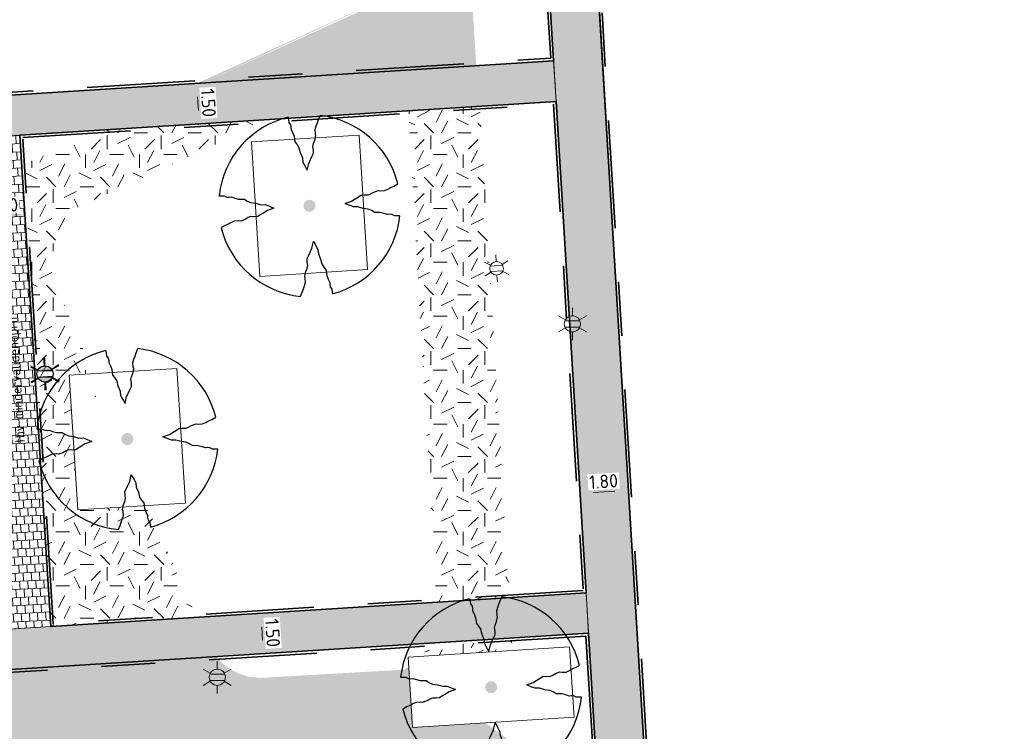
# Model space of a CAD drawing. Header units: metres. Extents: x 162305 to 163132, y 502542 to 502928.
# Tile 108 of 222: x 162428 to 162464, y 502818 to 502844. Entities that reach past the tile are written whole.
import ezdxf
from ezdxf.enums import TextEntityAlignment as Align

# ---------------------------------------------------------------- set-up
doc = ezdxf.new("R2010")
doc.units = ezdxf.units.M
doc.linetypes.add('VH-OPSLUITBAND-SO', pattern=[10, 4, -2, 2, -2])
for name, color, linetype, lineweight in [('B-WE-IE-MEUBILAIR_WEGMEUBILAIR_LICHTMAST-S', 7, 'Continuous', 13), ('N-WE-GR-GRAS-A-200', 62, 'Continuous', 18), ('N-WE-VH-KANTOPSLUITING_VOORKANTBAND-G', 50, 'Continuous', 35), ('N-WE-VH-OPENVERHARDING_TEGEL-A', 92, 'Continuous', 18), ('X-XX-AL-LEGENDA-G', 7, 'Continuous', 0), ('X-XX-AL-M', 7, 'Continuous', 18)]:
    doc.layers.add(name, color=color, linetype=linetype, lineweight=lineweight)
for name, color, linetype, lineweight, true_color in [('B-WE-OV-LICHTMAST-S-200', 190, 'Continuous', 18, 0x7f00ff), ('N-BH-VH-VERHARDING_TEGEL-Grijs', 253, 'Continuous', 13, 0x828282), ('N-WE-GR-BOOM-S', 3, 'Continuous', 25, 0x00ff00), ('N-WE-GR-PLANTGATVERBETERING-A', 92, 'Continuous', 13, 0x00bd00), ('N-WE-OV-LICHTMAST-S-200', 190, 'Continuous', 25, 0x7f00ff), ('N-WE-VH-KANTOPSLUITING_OPSLUITBAND_100X200-G', 150, 'VH-OPSLUITBAND-SO', 35, 0x007fff)]:
    doc.layers.add(name, color=color, linetype=linetype, lineweight=lineweight, true_color=true_color)
doc.styles.add('NLCS-ISO', font='NLCS-ISO.ttf')
doc.styles.add('NLCS-ISO-M200-T25', font='NLCS-ISO.ttf', dxfattribs={"height": 0.5})
doc.styles.add('NLCS-ISO-T18', font='NLCS-ISO.ttf', dxfattribs={"height": 0.0018})
doc.dimstyles.new('NLCS-M200-T25-PIJL_L2_H2', dxfattribs={"dimscale": 0.2, "dimtxt": 2.5, "dimasz": 2.5, "dimexe": 2, "dimexo": 2, "dimgap": 0.7, "dimtad": 1, "dimzin": 0, "dimdsep": 46, "dimtxsty": 'NLCS-ISO-M200-T25', "dimcen": 0, "dimdle": 2, "dimclrd": 256, "dimclre": 256, "dimclrt": 256, "dimazin": 0, "dimtfac": 1, "dimtdec": 3, "dimtofl": 0, "dimtmove": 0, "dimatfit": 3, "dimfxl": 2, "dimfxlon": 1, "dimtfillclr": 256, "dimtolj": 1, "dimtzin": 0, "dimlwd": -1, "dimlwe": -1, "dimarcsym": 0})
pattern_1 = [(273.08552769, (0, 0), (0.165930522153, -0.291491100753), [0.3, -0.3]), (3.08552769, (0, 0), (-0.01614797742, 0.29956508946), [])]
pattern_2 = [(3.03605687, (0, 0), (0.29163426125, 0.165678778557), [0.3, -0.3]), (93.03605687, (0, 0), (-0.29957892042, -0.01588931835), [])]
pattern_3 = [(0, (0, 0), (2, 2), [0.5, -1.5]), (0, (1.1, 1.2), (2, 2), [0.5, -1.5]), (90, (0.2, 0.7), (-2, 2), [0.5, -1.5]), (90, (1, 1.4), (-2, 2), [0.5, -1.5]), (45, (0.4, 1.4), (0, 2), [0.5, -2.328427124]), (135, (1.1, 0), (-2, 0), [0.5, -2.328427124]), (26.5650512, (0.5, 0.6), (2, 8e-10), [0.5, -3.972135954]), (26.5650512, (1.4, 1.6), (2, 8e-10), [0.5, -3.972135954]), (63.43494882, (1.4, 0), (1e-10, 2), [0.5, -3.972135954]), (63.43494882, (0.5, 0.9), (1e-10, 2), [0.5, -3.972135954]), (63.43494882, (1.2, 0.4), (1e-10, 2), [0.5, -3.972135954]), (116.5650512, (0, 1.1), (-8e-10, 2), [0.5, -3.972135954]), (153.43494882, (0.4, 0.3), (-2, 1e-10), [0.5, -3.972135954])]

# ---------------------------------------------------------------- blocks, each defined once
blk = doc.blocks.new('*D592')
at = {"layer": 'Defpoints', "color": 0, "transparency": 16777216}
for p in [(162434.121, 502841.827), (162433.491, 502840.28)]:
    blk.add_point(p, dxfattribs=at)
at = {"layer": 'X-XX-AL-M', "transparency": 16777216}
for p, q in [((162434.319, 502841.84), (162434.718, 502841.865)), ((162434.351, 502841.341), (162434.383, 502840.837)), ((162434.015, 502840.313), (162434.813, 502840.363))]:
    blk.add_line(p, q, dxfattribs=at)
for points in [[(162434.434, 502841.346), (162434.268, 502841.336), (162434.319, 502841.84)], [(162434.466, 502840.842), (162434.299, 502840.832), (162434.414, 502840.338)]]:
    blk.add_solid(points, dxfattribs=at)
at = {"layer": 'X-XX-AL-M', "transparency": 16777216, "insert": (162434.756, 502841.114), "char_height": 0.5, "attachment_point": 5, "rotation": 273.6174, "style": 'NLCS-ISO-M200-T25', "bg_fill": 3, "box_fill_scale": 1.1, "bg_fill_color": 256, "bg_fill_true_color": 13158600, "bg_fill_transparency": 0}
blk.add_mtext('\\A1;1.50', dxfattribs=at)
at = {"layer": 'Defpoints', "color": 0, "transparency": 16777216}
blk.add_point((162434.414, 502840.338), dxfattribs=at)
blk = doc.blocks.new('*D496')
at = {"layer": 'X-XX-AL-M', "transparency": 16777216}
for p, q in [((162427.947, 502836.968), (162427.973, 502836.569)), ((162426.45, 502836.874), (162426.476, 502836.474)), ((162427.448, 502836.937), (162426.949, 502836.905))]:
    blk.add_line(p, q, dxfattribs=at)
for points in [[(162426.944, 502836.988), (162426.955, 502836.822), (162426.45, 502836.874)], [(162427.443, 502837.02), (162427.454, 502836.853), (162427.947, 502836.968)]]:
    blk.add_solid(points, dxfattribs=at)
at = {"layer": 'X-XX-AL-M', "transparency": 16777216, "insert": (162427.174, 502837.31), "char_height": 0.5, "attachment_point": 5, "rotation": 3.6102, "style": 'NLCS-ISO-M200-T25', "bg_fill": 3, "box_fill_scale": 1.1, "bg_fill_color": 256, "bg_fill_true_color": 13158600, "bg_fill_transparency": 0}
blk.add_mtext('\\A1;1.50', dxfattribs=at)
at = {"layer": 'Defpoints', "color": 0, "transparency": 16777216}
for p in [(162426.434, 502837.13), (162427.938, 502837.119), (162426.45, 502836.874)]:
    blk.add_point(p, dxfattribs=at)
blk = doc.blocks.new('*D508')
at = {"layer": 'Defpoints', "color": 0, "transparency": 16777216}
for p in [(162436.438, 502822.168), (162436.441, 502820.665)]:
    blk.add_point(p, dxfattribs=at)
at = {"layer": 'X-XX-AL-M', "transparency": 16777216}
for p, q in [((162436.702, 502822.184), (162437.101, 502822.209)), ((162436.733, 502821.685), (162436.765, 502821.186)), ((162436.796, 502820.687), (162437.196, 502820.712))]:
    blk.add_line(p, q, dxfattribs=at)
for points in [[(162436.817, 502821.69), (162436.65, 502821.68), (162436.702, 502822.184)], [(162436.848, 502821.191), (162436.682, 502821.181), (162436.796, 502820.687)]]:
    blk.add_solid(points, dxfattribs=at)
at = {"layer": 'X-XX-AL-M', "transparency": 16777216, "insert": (162437.138, 502821.46), "char_height": 0.5, "attachment_point": 5, "rotation": 273.6102, "style": 'NLCS-ISO-M200-T25', "bg_fill": 3, "box_fill_scale": 1.1, "bg_fill_color": 256, "bg_fill_true_color": 13158600, "bg_fill_transparency": 0}
blk.add_mtext('\\A1;1.50', dxfattribs=at)
at = {"layer": 'Defpoints', "color": 0, "transparency": 16777216}
blk.add_point((162436.796, 502820.687), dxfattribs=at)
blk = doc.blocks.new('*D510')
at = {"layer": 'Defpoints', "color": 0, "transparency": 16777216}
for p in [(162448.463, 502827.725), (162450.326, 502826.743)]:
    blk.add_point(p, dxfattribs=at)
at = {"layer": 'X-XX-AL-M', "transparency": 16777216}
for p, q in [((162450.326, 502826.743), (162450.301, 502827.142)), ((162448.507, 502827.029), (162448.557, 502826.23)), ((162449.827, 502826.711), (162449.031, 502826.661))]:
    blk.add_line(p, q, dxfattribs=at)
for points in [[(162449.822, 502826.794), (162449.832, 502826.628), (162450.326, 502826.743)], [(162449.026, 502826.744), (162449.036, 502826.578), (162448.532, 502826.63)]]:
    blk.add_solid(points, dxfattribs=at)
at = {"layer": 'X-XX-AL-M', "transparency": 16777216, "insert": (162449.405, 502827.075), "char_height": 0.5, "attachment_point": 5, "rotation": 3.6102, "style": 'NLCS-ISO-M200-T25', "bg_fill": 3, "box_fill_scale": 1.1, "bg_fill_color": 256, "bg_fill_true_color": 13158600, "bg_fill_transparency": 0}
blk.add_mtext('\\A1;1.80', dxfattribs=at)
at = {"layer": 'Defpoints', "color": 0, "transparency": 16777216}
blk.add_point((162448.532, 502826.63), dxfattribs=at)
blk = doc.blocks.new('B-SIE-WEG_LICHTMAST-SO3')
at = {"layer": 'B-WE-IE-MEUBILAIR_WEGMEUBILAIR_LICHTMAST-S', "ltscale": 34.564444}
for p, q in [((-0.015, 0.253), (-0.031, 0.505)), ((-0.227, 0.113), (-0.453, 0.226)), ((0.211, 0.14), (0.422, 0.279)), ((-0.211, -0.14), (-0.422, -0.279)), ((0.015, -0.253), (0.031, -0.505)), ((0.227, -0.113), (0.453, -0.226))]:
    blk.add_line(p, q, dxfattribs=at)
at = {"layer": 'B-WE-IE-MEUBILAIR_WEGMEUBILAIR_LICHTMAST-S', "ltscale": 34.564444, "flags": 128}
for points in [[(-0.238, 0.086), (0.226, 0.114)], [(-0.226, -0.114), (0.238, -0.086)]]:
    blk.add_lwpolyline(points, dxfattribs=at)
at = {"layer": 'B-WE-IE-MEUBILAIR_WEGMEUBILAIR_LICHTMAST-S', "ltscale": 34.564444}
blk.add_circle((0, 0), 0.253, dxfattribs=at)
blk = doc.blocks.new('SGR-BOOM_2E GROOTTE')
h = blk.add_hatch(color=256)
edge = h.paths.add_edge_path()
edge.add_arc((-0.002, 0.003), 0.15, 0, 360)
at = {"flags": 128}
for points in [[(-0.393, 2.219), (-0.386, 2.091), (-0.348, 2.03), (-0.339, 1.969), (-0.341, 1.917), (-0.308, 1.837), (-0.277, 1.741), (-0.267, 1.599), (-0.216, 1.531), (-0.176, 1.447), (-0.153, 1.329), (-0.105, 1.196), (-0.101, 1.091), (-0.064, 1.01), (-0.03, 0.939), (-0.003, 0.885), (0.045, 1.05), (0.096, 1.142), (0.143, 1.23), (0.18, 1.291), (0.184, 1.376), (0.173, 1.464), (0.193, 1.531), (0.234, 1.613), (0.265, 1.725), (0.255, 1.772), (0.254, 1.878), (0.285, 1.965), (0.319, 2.036), (0.35, 2.117), (0.397, 2.217)], [(-2.219, 0.389), (-2.089, 0.381), (-2.027, 0.345), (-1.967, 0.335), (-1.916, 0.339), (-1.835, 0.305), (-1.74, 0.274), (-1.598, 0.264), (-1.531, 0.213), (-1.443, 0.17), (-1.325, 0.147), (-1.195, 0.102), (-1.09, 0.098), (-1.008, 0.061), (-0.938, 0.027), (-0.883, 0), (-1.048, -0.048), (-1.141, -0.099), (-1.229, -0.146), (-1.29, -0.183), (-1.374, -0.186), (-1.462, -0.176), (-1.531, -0.196), (-1.612, -0.237), (-1.723, -0.268), (-1.77, -0.258), (-1.876, -0.259), (-1.963, -0.29), (-2.034, -0.323), (-2.115, -0.352), (-2.216, -0.401)], [(2.214, -0.385), (2.084, -0.378), (2.022, -0.34), (1.963, -0.33), (1.912, -0.335), (1.829, -0.3), (1.734, -0.27), (1.593, -0.259), (1.525, -0.21), (1.44, -0.168), (1.322, -0.144), (1.191, -0.097), (1.084, -0.093), (1.004, -0.057), (0.933, -0.022), (0.879, 0.005), (1.044, 0.053), (1.136, 0.103), (1.224, 0.15), (1.284, 0.188), (1.368, 0.191), (1.458, 0.18), (1.525, 0.201), (1.606, 0.24), (1.719, 0.273), (1.765, 0.263), (1.87, 0.262), (1.959, 0.292), (2.029, 0.328), (2.111, 0.357), (2.212, 0.405)], [(-0.36, -2.218), (-0.311, -2.117), (-0.28, -2.037), (-0.248, -1.966), (-0.217, -1.878), (-0.216, -1.773), (-0.228, -1.725), (-0.195, -1.613), (-0.156, -1.531), (-0.135, -1.464), (-0.145, -1.375), (-0.141, -1.292), (-0.104, -1.231), (-0.057, -1.143), (-0.006, -1.05), (0.041, -0.885), (0.069, -0.939), (0.102, -1.01), (0.139, -1.092), (0.144, -1.196), (0.19, -1.328), (0.213, -1.447), (0.255, -1.531), (0.305, -1.599), (0.316, -1.741), (0.347, -1.836), (0.381, -1.918), (0.376, -1.968), (0.387, -2.031), (0.423, -2.09), (0.432, -2.205)]]:
    blk.add_lwpolyline(points, dxfattribs=at)
for start, end in [(100.0002, 170.1098), (10.2999, 79.792), (190.3241, 260.8433), (281.0946, 350.0621)]:
    blk.add_arc((-0.002, 0.003), 2.25, start, end)
blk = doc.blocks.new('B-SOV-LICHTMAST-SO')
for p, q in [((0, 1.5), (0, 3)), ((-1.3, 0.75), (-2.6, 1.5)), ((1.3, 0.75), (2.6, 1.5)), ((-1.3, -0.75), (-2.6, -1.5)), ((0, -1.5), (0, -3)), ((1.3, -0.75), (2.6, -1.5))]:
    blk.add_line(p, q)
at = {"flags": 128}
for points in [[(-1.38, 0.59), (1.38, 0.59)], [(-1.38, -0.59), (1.38, -0.59)]]:
    blk.add_lwpolyline(points, dxfattribs=at)
blk.add_circle((0, 0), 1.5)
at = {"style": 'NLCS-ISO'}
blk.add_attdef('TYPE', text='', height=1.8, dxfattribs=at).set_placement((0, 3), align=Align.BOTTOM_CENTER)
blk = doc.blocks.new('SOV-LICHTMAST-SO')
h = blk.add_hatch(color=256)
h.paths.add_polyline_path([(1.38, 0.59, 0.658505), (-1.38, 0.59)])
h.paths.add_polyline_path([(-1.38, -0.59, 0.658505), (1.38, -0.59)])
at = {"flags": 128}
for points in [[(0, 1.5), (0, 3)], [(-2.6, 1.5), (-1.3, 0.75)], [(-1.38, 0.59), (1.38, 0.59)], [(1.3, 0.75), (2.6, 1.5)], [(-2.6, -1.5), (-1.3, -0.75)], [(-1.38, -0.59), (1.38, -0.59)], [(0, -1.5), (0, -3)], [(2.6, -1.5), (1.3, -0.75)]]:
    blk.add_lwpolyline(points, dxfattribs=at)
blk.add_circle((0, 0), 1.5)
at = {"style": 'NLCS-ISO'}
blk.add_attdef('TYPE', text='', height=1.8, dxfattribs=at).set_placement((0, 3), align=Align.BOTTOM_CENTER)

msp = doc.modelspace()

# ---------------------------------------------------------------- hatches: boundary and pattern name
at = {"layer": 'N-WE-GR-GRAS-A-200'}
h = msp.add_hatch(dxfattribs=at)
h.set_pattern_fill('AGR-GRAS_02-SO', color=256, scale=0.2, style=0, pattern_type=2)
h.set_pattern_definition(pattern_3)
h.paths.add_polyline_path([(162421.517, 502819.726), (162435.034, 502820.576), (162435.169, 502820.432), (162435.343, 502820.275), (162435.553, 502820.121), (162435.897, 502819.944), (162436.228, 502819.841), (162436.649, 502819.789), (162442.014, 502820.095), (162442.181, 502820.21), (162442.325, 502817.953), (162445.008, 502818.123), (162446.244, 502817.251), (162443.192, 502817.061), (162443.511, 502811.925), (162442.505, 502811.858), (162442.17, 502817.226), (162424.634, 502816.13), (162424.643, 502815.982), (162424.967, 502810.771), (162422.081, 502810.59)])
edge = h.paths.add_edge_path(flags=16)
edge.add_ellipse((162362.043, 502852.57), major_axis=(-0.0024, 0.0374), ratio=0.999228, start_angle=0, end_angle=360, ccw=False)
edge = h.paths.add_edge_path(flags=16)
edge.add_ellipse((162362.585, 502843.074), major_axis=(-0.0024, 0.0374), ratio=0.999228, start_angle=0, end_angle=360, ccw=False)
edge = h.paths.add_edge_path(flags=16)
edge.add_ellipse((162361.375, 502862.47), major_axis=(-0.0024, 0.0374), ratio=0.999228, start_angle=0, end_angle=360, ccw=False)
h.paths.add_polyline_path([(162362.219, 502859.55), (162362.319, 502859.557), (162363.515, 502840.078), (162363.415, 502840.072), (162363.443, 502839.623), (162363.543, 502839.629), (162363.629, 502838.217), (162362.822, 502838.159), (162362.786, 502838.484), (162362.788, 502838.484), (162362.758, 502838.774), (162362.163, 502845.491), (162360.898, 502866.676), (162361.878, 502866.739), (162362.291, 502860.006), (162362.191, 502860)])
h.paths.add_polyline_path([(162370.36, 502859.13), (162370.182, 502861.923), (162370.463, 502861.92), (162370.486, 502861.402), (162370.779, 502861.415), (162370.814, 502860.896), (162371.337, 502860.935), (162371.387, 502859.961), (162371.777, 502859.979), (162371.78, 502859.223)])
edge = h.paths.add_edge_path(flags=16)
edge.add_ellipse((162389.544, 502924.307), major_axis=(-0.0024, 0.0375), ratio=0.999228, start_angle=0, end_angle=360, ccw=False)
edge = h.paths.add_edge_path(flags=16)
edge.add_ellipse((162379.964, 502923.711), major_axis=(-0.0024, 0.0375), ratio=0.999228, start_angle=0, end_angle=360, ccw=False)
h.paths.add_polyline_path([(162371.042, 502923.041), (162371.029, 502923.547), (162371.022, 502923.655), (162398.112, 502925.305), (162398.145, 502924.764)])
edge = h.paths.add_edge_path(flags=16)
edge.add_ellipse((162472.361, 502871.473), major_axis=(-0.0024, 0.0375), ratio=0.999228, start_angle=0, end_angle=360, ccw=False)
edge = h.paths.add_edge_path(flags=16)
edge.add_ellipse((162472.286, 502872.403), major_axis=(-0.0024, 0.0375), ratio=0.999228, start_angle=0, end_angle=360, ccw=False)
edge = h.paths.add_edge_path(flags=16)
edge.add_ellipse((162481.311, 502872.974), major_axis=(-0.0024, 0.0375), ratio=0.999228, start_angle=0, end_angle=360, ccw=False)
edge = h.paths.add_edge_path(flags=16)
edge.add_ellipse((162481.4, 502872.078), major_axis=(-0.0024, 0.0375), ratio=0.999228, start_angle=0, end_angle=360, ccw=False)
edge = h.paths.add_edge_path(flags=16)
edge.add_ellipse((162491.481, 502873.637), major_axis=(-0.0024, 0.0375), ratio=0.999228, start_angle=0, end_angle=360, ccw=False)
edge = h.paths.add_edge_path()
edge.add_line((162491.614, 502871.718), (162490.496, 502871.657))
edge.add_line((162490.496, 502871.657), (162490.491, 502871.77))
edge.add_line((162490.491, 502871.77), (162478.157, 502870.992))
edge.add_line((162478.157, 502870.992), (162470.974, 502870.605))
edge.add_line((162470.974, 502870.605), (162470.856, 502872.5))
edge.add_line((162470.856, 502872.5), (162485.627, 502873.415))
edge.add_line((162485.627, 502873.415), (162493.227, 502873.874))
edge.add_line((162493.227, 502873.874), (162492.846, 502880.392))
edge.add_line((162492.846, 502880.392), (162493.987, 502880.465))
edge.add_line((162493.987, 502880.465), (162494.519, 502871.874))
edge.add_line((162494.519, 502871.874), (162491.646, 502871.719))
edge.add_ellipse((162491.628, 502871.752), major_axis=(-0.0024, 0.0375), ratio=0.999228, start_angle=204.2611, end_angle=514.6215)
h.paths.add_polyline_path([(162503.076, 502855.443), (162503.175, 502855.449), (162503.182, 502855.349), (162507.723, 502855.63), (162508.325, 502845.898), (162508.826, 502845.929), (162509.922, 502845.996), (162508.48, 502869.305), (162502.561, 502868.939), (162502.362, 502868.295), (162502.373, 502866.891)])
h.paths.add_polyline_path([(162538.734, 502870.453), (162538.737, 502870.459), (162538.743, 502870.478), (162538.747, 502870.497), (162538.75, 502870.516), (162538.751, 502870.535), (162538.75, 502870.553), (162538.747, 502870.572), (162538.743, 502870.591), (162538.737, 502870.611), (162538.729, 502870.629), (162538.722, 502870.641), (162538.703, 502870.938), (162537.951, 502870.89), (162537.968, 502870.619), (162537.965, 502870.611), (162537.958, 502870.591), (162537.954, 502870.572), (162537.952, 502870.553), (162537.951, 502870.535), (162537.952, 502870.516), (162537.954, 502870.497), (162537.958, 502870.478), (162537.965, 502870.459), (162537.973, 502870.44), (162537.98, 502870.426), (162537.999, 502870.138), (162538.751, 502870.186)], flags=16)
edge = h.paths.add_edge_path(flags=16)
edge.add_ellipse((162531.906, 502869.982), major_axis=(-0.25, 0), ratio=1, start_angle=-146.5113, end_angle=206.759, ccw=False)
edge.add_line((162532.115, 502870.12), (162532.13, 502870.095))
edge = h.paths.add_edge_path(flags=16)
edge.add_ellipse((162511.919, 502869.277), major_axis=(-0.0024, 0.0375), ratio=0.999228, start_angle=0, end_angle=360, ccw=False)
edge = h.paths.add_edge_path(flags=16)
edge.add_ellipse((162522.497, 502868.462), major_axis=(-0.0024, 0.0375), ratio=0.999228, start_angle=0, end_angle=360, ccw=False)
edge = h.paths.add_edge_path(flags=16)
edge.add_ellipse((162522.447, 502869.89), major_axis=(-0.0024, 0.0375), ratio=0.999228, start_angle=0, end_angle=360, ccw=False)
edge = h.paths.add_edge_path(flags=16)
edge.add_ellipse((162532.379, 502869.057), major_axis=(-0.0024, 0.0375), ratio=0.999228, start_angle=0, end_angle=360, ccw=False)
edge = h.paths.add_edge_path()
edge.add_line((162511.902, 502867.747), (162510.21, 502867.645))
edge.add_line((162510.21, 502867.645), (162510.109, 502869.306))
edge.add_line((162510.109, 502869.306), (162538.74, 502871.078))
edge.add_line((162538.74, 502871.078), (162538.844, 502869.377))
edge.add_line((162538.844, 502869.377), (162511.943, 502867.75))
edge.add_ellipse((162511.92, 502867.78), major_axis=(-0.0024, 0.0375), ratio=0.999228, start_angle=212.8954, end_angle=506.7392)
edge = h.paths.add_edge_path(flags=16)
edge.add_ellipse((162554.017, 502704.407), major_axis=(-0.25, 0), ratio=1, start_angle=-19.7806, end_angle=333.4897, ccw=False)
edge.add_line((162553.781, 502704.492), (162553.793, 502704.519))
edge = h.paths.add_edge_path()
edge.add_ellipse((162551.443, 502714.761), major_axis=(-0.579, 0), ratio=1, start_angle=88.3276, end_angle=98.4248)
edge.add_line((162551.528, 502714.188), (162556.303, 502714.513))
edge.add_line((162556.303, 502714.513), (162556.577, 502710.125))
edge.add_line((162556.577, 502710.125), (162556.776, 502710.137))
edge.add_line((162556.776, 502710.137), (162556.846, 502709.236))
edge.add_line((162556.846, 502709.236), (162552.732, 502708.974))
edge.add_line((162552.732, 502708.974), (162552.986, 502704.982))
edge.add_line((162552.986, 502704.982), (162557.154, 502705.248))
edge.add_line((162557.154, 502705.248), (162557.171, 502705.029))
edge.add_line((162557.171, 502705.029), (162577.095, 502706.273))
edge.add_line((162577.095, 502706.273), (162577.219, 502706.826))
edge.add_line((162577.219, 502706.826), (162577.305, 502705.378))
edge.add_line((162577.305, 502705.378), (162549.792, 502703.693))
edge.add_line((162549.792, 502703.693), (162549.16, 502713.814))
edge.add_line((162549.16, 502713.814), (162549.362, 502713.826))
edge.add_line((162549.362, 502713.826), (162549.356, 502713.926))
edge.add_line((162549.356, 502713.926), (162550.264, 502713.982))
edge.add_ellipse((162550.22, 502714.681), major_axis=(-0.7, 0), ratio=1, start_angle=93.5531, end_angle=128.9932)
edge.add_line((162550.661, 502714.137), (162551.426, 502714.182))
edge = h.paths.add_edge_path(flags=16)
edge.add_ellipse((162508.182, 502708.963), major_axis=(-0.0024, 0.0375), ratio=0.999228, start_angle=0, end_angle=360, ccw=False)
edge = h.paths.add_edge_path(flags=16)
edge.add_ellipse((162498.418, 502708.139), major_axis=(-0.0024, 0.0375), ratio=0.999228, start_angle=0, end_angle=360, ccw=False)
edge = h.paths.add_edge_path(flags=16)
edge.add_ellipse((162487.929, 502707.676), major_axis=(-0.0024, 0.0375), ratio=0.999228, start_angle=0, end_angle=360, ccw=False)
edge = h.paths.add_edge_path(flags=16)
edge.add_ellipse((162478.214, 502707.105), major_axis=(-0.0024, 0.0375), ratio=0.999228, start_angle=0, end_angle=360, ccw=False)
h.paths.add_polyline_path([(162476.685, 502707.087), (162505.879, 502708.912), (162539.79, 502710.978), (162539.851, 502709.987), (162476.746, 502706.099)])
edge = h.paths.add_edge_path(flags=16)
edge.add_ellipse((162395.834, 502721.362), major_axis=(-0.0024, 0.0374), ratio=0.999228, start_angle=0, end_angle=360, ccw=False)
edge = h.paths.add_edge_path(flags=16)
edge.add_ellipse((162396.47, 502711.185), major_axis=(-0.0024, 0.0374), ratio=0.999228, start_angle=0, end_angle=360, ccw=False)
edge = h.paths.add_edge_path()
edge.add_line((162395.383, 502731.715), (162396.765, 502708.907))
edge.add_line((162396.765, 502708.907), (162397.036, 502704.3))
edge.add_line((162397.036, 502704.3), (162396.295, 502704.256))
edge.add_line((162396.295, 502704.256), (162395.798, 502704.697))
edge.add_line((162395.798, 502704.697), (162394.018, 502733.935))
edge.add_line((162394.018, 502733.935), (162394.9, 502734.934))
edge.add_line((162394.9, 502734.934), (162395.187, 502734.952))
edge.add_line((162395.187, 502734.952), (162395.379, 502731.782))
edge.add_ellipse((162395.364, 502731.747), major_axis=(-0.0024, 0.0374), ratio=0.999228, start_angle=333.5251, end_angle=566.1217)
edge = h.paths.add_edge_path(flags=16)
edge.add_ellipse((162599.331, 502707.364), major_axis=(-0.0024, 0.0375), ratio=0.999228, start_angle=0, end_angle=360, ccw=False)
edge = h.paths.add_edge_path(flags=16)
edge.add_ellipse((162589.565, 502706.823), major_axis=(-0.0024, 0.0375), ratio=0.999228, start_angle=0, end_angle=360, ccw=False)
edge = h.paths.add_edge_path()
edge.add_ellipse((162583.961, 502706.24), major_axis=(-0.25, 0), ratio=1, start_angle=93.4892, end_angle=273.4892)
edge.add_line((162583.945, 502706.489), (162583.943, 502706.535))
edge.add_line((162583.943, 502706.535), (162608.977, 502708.062))
edge.add_line((162608.977, 502708.062), (162609.022, 502707.322))
edge.add_line((162609.022, 502707.322), (162583.988, 502705.788))
edge.add_line((162583.988, 502705.788), (162583.976, 502705.99))
edge = h.paths.add_edge_path(flags=16)
edge.add_ellipse((162616.144, 502666.519), major_axis=(-0.0024, 0.0374), ratio=0.999228, start_angle=0, end_angle=360, ccw=False)
edge = h.paths.add_edge_path(flags=16)
edge.add_ellipse((162615.418, 502676.401), major_axis=(-0.0024, 0.0374), ratio=0.999228, start_angle=0, end_angle=360, ccw=False)
edge = h.paths.add_edge_path()
edge.add_ellipse((162615.429, 502664.807), major_axis=(-0.25, 0), ratio=1, start_angle=33.4892, end_angle=333.4892)
edge.add_line((162615.205, 502664.919), (162615.153, 502664.945))
edge.add_line((162615.153, 502664.945), (162613.958, 502684.042))
edge.add_line((162613.958, 502684.042), (162615.141, 502684.116))
edge.add_line((162615.141, 502684.116), (162615.159, 502683.799))
edge.add_line((162615.159, 502683.799), (162616.307, 502665.548))
edge.add_line((162616.307, 502665.548), (162616.303, 502665.534))
edge.add_line((162616.303, 502665.534), (162616.301, 502665.515))
edge.add_line((162616.301, 502665.515), (162616.3, 502665.496))
edge.add_line((162616.3, 502665.496), (162616.301, 502665.477))
edge.add_line((162616.301, 502665.477), (162616.303, 502665.458))
edge.add_line((162616.303, 502665.458), (162616.308, 502665.439))
edge.add_line((162616.308, 502665.439), (162616.314, 502665.42))
edge.add_line((162616.314, 502665.42), (162616.315, 502665.418))
edge.add_line((162616.315, 502665.418), (162616.722, 502658.942))
edge.add_line((162616.722, 502658.942), (162615.533, 502658.854))
edge.add_line((162615.533, 502658.854), (162615.172, 502664.637))
edge.add_line((162615.172, 502664.637), (162615.22, 502664.669))
h.paths.add_polyline_path([(162613.807, 502655.383), (162613.598, 502658.712), (162613.638, 502658.715), (162613.934, 502653.992), (162582.144, 502652.018), (162582.063, 502653.317)])
h.paths.add_polyline_path([(162630.424, 502647.556), (162630.699, 502642.626), (162628.4, 502642.494), (162627.777, 502642.458), (162627.786, 502642.278), (162603.433, 502640.765), (162603.114, 502645.897), (162602.077, 502645.841), (162602.105, 502645.392), (162602.141, 502645.394), (162602.467, 502640.049), (162633.855, 502641.963), (162634.145, 502641.982), (162633.881, 502644.367), (162633.717, 502645), (162633.378, 502645.727), (162632.876, 502646.364), (162632.286, 502646.854), (162631.624, 502647.211)])
edge = h.paths.add_edge_path(flags=16)
edge.add_ellipse((162567.845, 502652.2), major_axis=(-0.0024, 0.0375), ratio=0.999228, start_angle=0, end_angle=360, ccw=False)
edge = h.paths.add_edge_path()
edge.add_line((162548.046, 502650.768), (162548.03, 502651.015))
edge.add_line((162548.03, 502651.015), (162549.486, 502651.109))
edge.add_line((162549.486, 502651.109), (162549.486, 502650.517))
edge.add_line((162549.486, 502650.517), (162550.286, 502650.517))
edge.add_line((162550.286, 502650.517), (162550.286, 502651.16))
edge.add_line((162550.286, 502651.16), (162558.56, 502651.693))
edge.add_ellipse((162558.587, 502651.719), major_axis=(-0.0024, 0.0375), ratio=0.999228, start_angle=129.7834, end_angle=230.2968)
edge.add_line((162558.617, 502651.697), (162573.877, 502652.68))
edge.add_line((162573.877, 502652.68), (162573.944, 502651.609))
edge.add_line((162573.944, 502651.609), (162548.093, 502650.004))
edge.add_line((162548.093, 502650.004), (162548.05, 502650.705))
edge.add_ellipse((162548.028, 502650.735), major_axis=(-0.0024, 0.0375), ratio=0.999228, start_angle=211.6727, end_angle=328.1784)
edge = h.paths.add_edge_path(flags=16)
edge.add_ellipse((162430.665, 502659.865), major_axis=(-0.0024, 0.0375), ratio=0.999228, start_angle=0, end_angle=360, ccw=False)
edge = h.paths.add_edge_path(flags=16)
edge.add_ellipse((162420.419, 502659.642), major_axis=(-0.0024, 0.0375), ratio=0.999228, start_angle=0, end_angle=360, ccw=False)
edge = h.paths.add_edge_path(flags=16)
edge.add_ellipse((162411.256, 502659.155), major_axis=(-0.0024, 0.0375), ratio=0.999228, start_angle=0, end_angle=360, ccw=False)
h.paths.add_polyline_path([(162435.507, 502661.043), (162435.323, 502659.857), (162409.633, 502658.262), (162409.562, 502659.421), (162417.311, 502659.909), (162417.311, 502659.564), (162418.111, 502659.564), (162418.111, 502659.962)])
edge = h.paths.add_edge_path()
edge.add_arc((162406.536, 502665.135), 0.25, 314.1361, 386.759)
edge.add_line((162406.759, 502665.248), (162406.744, 502665.273))
edge.add_arc((162406.536, 502665.135), 0.25, 33.4892, 53.1521)
edge.add_line((162406.686, 502665.335), (162405.617, 502682.119))
edge.add_line((162405.617, 502682.119), (162404.587, 502699.361))
edge.add_line((162404.587, 502699.361), (162405.114, 502699.394))
edge.add_line((162405.114, 502699.394), (162407.566, 502659.298))
edge.add_line((162407.566, 502659.298), (162407.073, 502659.267))
edge.add_line((162407.073, 502659.267), (162407.068, 502659.343))
edge.add_line((162407.068, 502659.343), (162407.062, 502659.43))
edge.add_line((162407.062, 502659.43), (162406.71, 502664.956))
h.paths.add_polyline_path([(162384.175, 502626.989), (162385.046, 502626.592), (162372.825, 502599.014), (162371.335, 502595.495), (162370.722, 502593.495), (162370.394, 502591.743), (162370.27, 502590.819), (162370.22, 502589.04), (162370.38, 502587.03), (162370.565, 502585.909), (162371.415, 502583.295), (162372.193, 502581.707), (162370.908, 502584.33), (162369.966, 502586.806), (162369.747, 502588.04), (162369.616, 502589.543), (162369.609, 502591.028), (162369.765, 502592.585), (162370.157, 502594.429), (162370.745, 502596.215), (162373.739, 502603.155), (162382.073, 502622.389), (162383.982, 502627.016)])
h.paths.add_polyline_path([(162633.546, 502600.513), (162633.828, 502595.971), (162634.923, 502596.039), (162635.361, 502596.088), (162635.807, 502596.254), (162636.127, 502596.481), (162636.395, 502596.782), (162636.609, 502597.185), (162636.68, 502597.521), (162636.692, 502597.852), (162636.458, 502601.632), (162636.458, 502601.69), (162604.902, 502599.753), (162604.852, 502599.75), (162605.149, 502595.651), (162605.325, 502595.091), (162605.529, 502594.771), (162606.031, 502594.327), (162606.489, 502594.101), (162606.98, 502594.014), (162607.398, 502594.03), (162607.379, 502594.329), (162607.479, 502594.335), (162607.197, 502598.877)])
h = msp.add_hatch(dxfattribs=at)
h.set_pattern_fill('AGR-GRAS_02-SO', color=256, scale=0.2, style=0, pattern_type=2)
h.set_pattern_definition(pattern_3)
h.paths.add_polyline_path([(162370.47, 502857.333), (162387.238, 502858.392), (162388.7, 502833.174), (162384.864, 502832.933), (162384.77, 502834.43), (162383.273, 502834.336), (162383.367, 502832.839), (162381.412, 502832.716), (162380.301, 502851.228), (162373.838, 502850.813), (162373.987, 502848.854), (162371.131, 502847.812)])
h.paths.add_polyline_path([(162390.241, 502839.053), (162393.302, 502839.248), (162392.756, 502847.765), (162396.411, 502848.151), (162396.272, 502850.492), (162392.617, 502850.183), (162392.362, 502854.728), (162393.69, 502856.167), (162408.223, 502857.11), (162409.685, 502855.844), (162409.434, 502859.694), (162389.024, 502858.405)])
h.paths.add_polyline_path([(162439.218, 502865.28), (162439.222, 502865.267), (162439.231, 502865.24), (162439.244, 502865.217), (162439.259, 502865.195), (162439.277, 502865.177), (162439.295, 502865.162), (162439.313, 502865.15), (162439.333, 502865.14), (162439.356, 502865.132), (162439.38, 502865.126), (162439.406, 502865.123), (162439.433, 502865.124), (162439.46, 502865.129), (162439.474, 502865.133), (162439.487, 502865.137), (162439.501, 502865.143), (162439.513, 502865.15), (162439.526, 502865.158), (162439.537, 502865.166), (162439.548, 502865.175), (162439.558, 502865.185), (162439.576, 502865.207), (162439.59, 502865.23), (162439.601, 502865.254), (162439.608, 502865.278), (162439.612, 502865.301), (162439.613, 502865.323), (162439.612, 502865.345), (162439.608, 502865.369), (162439.601, 502865.393), (162439.59, 502865.416), (162439.576, 502865.439), (162439.558, 502865.461), (162439.548, 502865.471), (162439.537, 502865.48), (162439.526, 502865.489), (162439.513, 502865.496), (162439.501, 502865.503), (162439.487, 502865.509), (162439.481, 502865.511), (162440.166, 502868.492), (162440.64, 502870.51), (162441.296, 502870.551), (162441.599, 502864.932), (162405.993, 502862.683), (162405.991, 502862.708), (162405.392, 502862.67), (162405.394, 502862.645), (162395.856, 502862.043), (162395.823, 502862.568)])
h.paths.add_polyline_path([(162434.547, 502841.861), (162441.946, 502845.227), (162440.808, 502862.675), (162441.817, 502862.741), (162442.125, 502857.032), (162445.263, 502857.202), (162445.539, 502852.983), (162446.918, 502853.073), (162447.129, 502849.857), (162445.696, 502849.779), (162444.328, 502848.305), (162444.683, 502842.483), (162434.368, 502841.854), (162441.883, 502845.264)])
h = msp.add_hatch(dxfattribs=at)
h.set_pattern_fill('AGR-GRAS_02-SO', color=256, scale=0.2, style=0, pattern_type=2)
h.set_pattern_definition(pattern_3)
h.paths.add_polyline_path([(162442.179, 502840.826), (162444.818, 502840.994), (162445.917, 502822.763), (162443.202, 502822.591)], flags=0)
h = msp.add_hatch(dxfattribs=at)
h.set_pattern_fill('AGR-GRAS_02-SO', color=256, scale=0.2, style=0, pattern_type=2)
h.set_pattern_definition(pattern_3)
h.paths.add_polyline_path([(162428.908, 502821.694), (162434.321, 502822.038), (162432.465, 502826.184), (162429.913, 502826.022), (162429.596, 502831.011), (162430.362, 502831.06), (162430.499, 502831.069), (162429.083, 502834.41), (162428.961, 502835.239), (162429.028, 502835.853), (162429.263, 502836.513), (162429.689, 502837.138), (162437.055, 502840.503), (162430.743, 502840.103), (162427.928, 502838.839)], flags=0)
h = msp.add_hatch(dxfattribs=at)
h.set_pattern_fill('AGR-GRAS_02-SO', color=256, scale=0.2, style=0, pattern_type=2)
h.set_pattern_definition(pattern_3)
h.paths.add_polyline_path([(162442.638, 502820.59), (162442.752, 502820.703), (162442.94, 502820.973), (162446.013, 502821.166), (162446.034, 502820.806)], flags=0)
at = {"layer": 'N-WE-VH-OPENVERHARDING_TEGEL-A', "true_color": 0x333333}
h = msp.add_hatch(dxfattribs=at)
h.set_pattern_fill('AVH-TEGEL_300X300_HALFST', color=250, angle=273.0855, pattern_type=2)
h.set_pattern_definition(pattern_1)
h.paths.add_polyline_path([(162448.616, 502855.43), (162451.2, 502812.402), (162449.503, 502812.298), (162449.503, 502812.397), (162449.397, 502812.391), (162446.782, 502855.331)])
h = msp.add_hatch(dxfattribs=at)
h.set_pattern_fill('AVH-TEGEL_300X300_HALFST', color=250, angle=3.0361, pattern_type=2)
h.set_pattern_definition(pattern_2)
h.paths.add_polyline_path([(162426.265, 502839.823), (162390.335, 502837.557), (162390.241, 502839.053), (162447.552, 502842.677), (162447.644, 502841.169), (162427.762, 502839.92)])
h = msp.add_hatch(dxfattribs=at)
h.set_pattern_fill('AVH-TEGEL_300X300_HALFST', color=250, angle=273.0855, pattern_type=2)
h.set_pattern_definition(pattern_1)
h.paths.add_polyline_path([(162427.411, 502821.6), (162426.265, 502839.823), (162427.762, 502839.92), (162428.908, 502821.694)])
h = msp.add_hatch(dxfattribs=at)
h.set_pattern_fill('AVH-TEGEL_300X300_HALFST', color=250, angle=3.0361, pattern_type=2)
h.set_pattern_definition(pattern_2)
h.paths.add_polyline_path([(162391.48, 502819.341), (162428.908, 502821.694), (162448.754, 502822.942), (162448.845, 502821.445), (162421.517, 502819.726), (162391.574, 502817.844)])
edge = h.paths.add_edge_path()
edge.add_line((162448.845, 502821.445), (162448.754, 502822.942))

# ---------------------------------------------------------------- linework, layer by layer
at = {"layer": 'N-BH-VH-VERHARDING_TEGEL-Grijs'}
for p, q in [((162447.644, 502841.169), (162447.552, 502842.677)), ((162426.265, 502839.823), (162427.762, 502839.92)), ((162448.845, 502821.445), (162448.754, 502822.942)), ((162427.411, 502821.6), (162428.908, 502821.694))]:
    msp.add_line(p, q, dxfattribs=at)
at = {"layer": 'N-BH-VH-VERHARDING_TEGEL-Grijs', "flags": 128}
for points in [[(162448.616, 502855.43), (162451.2, 502812.402), (162449.503, 502812.298), (162449.503, 502812.397), (162449.397, 502812.391), (162446.782, 502855.331)], [(162426.265, 502839.823), (162390.335, 502837.557), (162390.241, 502839.053), (162447.552, 502842.677), (162447.644, 502841.169), (162427.762, 502839.92), (162426.265, 502839.823)]]:
    msp.add_lwpolyline(points, close=True, dxfattribs=at)
for points in [[(162427.411, 502821.6), (162426.265, 502839.823), (162427.762, 502839.92), (162428.908, 502821.694), (162427.411, 502821.6)], [(162391.48, 502819.341), (162428.908, 502821.694), (162448.754, 502822.942), (162448.845, 502821.445), (162421.517, 502819.726), (162391.574, 502817.844), (162391.48, 502819.341)]]:
    msp.add_lwpolyline(points, dxfattribs=at)
at = {"layer": 'N-WE-GR-PLANTGATVERBETERING-A', "flags": 128}
for points in [[(162436.665, 502834.677), (162436.347, 502839.667), (162440.339, 502839.921), (162440.657, 502834.931), (162436.665, 502834.677)], [(162429.913, 502826.022), (162429.596, 502831.011), (162433.588, 502831.266), (162433.905, 502826.276), (162429.913, 502826.022)], [(162442.159, 502820.559), (162448.147, 502820.941), (162448.313, 502818.334), (162442.325, 502817.953), (162442.159, 502820.559)]]:
    msp.add_lwpolyline(points, dxfattribs=at)
at = {"layer": 'N-WE-GR-PLANTGATVERBETERING-A'}
msp.add_point((162430.562, 502830.237), dxfattribs=at)
at = {"layer": 'N-WE-VH-KANTOPSLUITING_OPSLUITBAND_100X200-G'}
msp.add_line((162451.658, 502806.525), (162448.998, 502850.193), dxfattribs=at)
for points in [[(162389.124, 502858.411), (162390.334, 502839.159), (162447.446, 502842.77), (162446.563, 502857.272)], [(162429.001, 502821.8), (162427.868, 502839.826), (162447.55, 502841.063), (162448.648, 502823.036), (162428.901, 502821.793)], [(162443.515, 502811.921), (162443.192, 502817.061), (162448.99, 502817.425), (162448.752, 502821.339), (162421.523, 502819.626)]]:
    msp.add_lwpolyline(points, dxfattribs=at)
at = {"layer": 'N-WE-VH-KANTOPSLUITING_VOORKANTBAND-G'}
msp.add_line((162451.2, 502812.402), (162448.898, 502850.187), dxfattribs=at)
for points in [[(162409.946, 502853.248), (162409.527, 502859.8), (162389.018, 502858.504), (162390.241, 502839.053), (162447.552, 502842.677), (162446.663, 502857.277), (162442.125, 502857.032), (162441.817, 502862.741), (162419.244, 502861.316)], [(162422.072, 502810.586), (162421.517, 502819.726), (162448.845, 502821.445), (162449.096, 502817.332), (162443.298, 502816.967), (162443.614, 502811.927)]]:
    msp.add_lwpolyline(points, dxfattribs=at)
msp.add_lwpolyline([(162448.754, 502822.942), (162428.908, 502821.694), (162427.762, 502839.92), (162447.644, 502841.169)], close=True, dxfattribs=at)

# ---------------------------------------------------------------- block references
at = {"ltscale": 345.644444}
msp.add_blockref('B-SIE-WEG_LICHTMAST-SO3', (162445.438, 502834.977), dxfattribs=at)
at = {"layer": 'B-WE-OV-LICHTMAST-S-200', "xscale": 0.2, "yscale": 0.2}
for p in [(162448.248, 502832.919), (162428.694, 502831.062), (162435.084, 502819.814)]:
    msp.add_blockref('B-SOV-LICHTMAST-SO', p, dxfattribs=at)
at = {"layer": 'N-WE-GR-BOOM-S', "xscale": 1.5, "yscale": 1.5, "zscale": 1.5, "rotation": 3.553090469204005}
for p in [(162431.751, 502828.644), (162445.239, 502819.442)]:
    msp.add_blockref('SGR-BOOM_2E GROOTTE', p, dxfattribs=at)
at = {"layer": 'N-WE-OV-LICHTMAST-S-200', "xscale": 0.2, "yscale": 0.2, "zscale": 0.5197200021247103, "rotation": 183.597521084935}
msp.add_blockref('SOV-LICHTMAST-SO', (162428.694, 502831.062), dxfattribs=at)

# ---------------------------------------------------------------- texts
at = {"layer": 'X-XX-AL-LEGENDA-G', "color": 7, "linetype": 'Continuous', "lineweight": 0, "insert": (162428.056, 502828.523), "char_height": 0.36, "attachment_point": 7, "rotation": 93.6367, "line_spacing_factor": 0.85, "style": 'NLCS-ISO-T18'}
msp.add_mtext('3 m band laten duiken\\Ptbv mindervalidenoprit', dxfattribs=at)

# ---------------------------------------------------------------- next in the draw order: dimensions: what is measured, and where the dimension line sits
at = {"layer": 'X-XX-AL-M'}
for base, p1, p2, angle, picture, middle in [((162434.414, 502840.338), (162434.121, 502841.827), (162433.491, 502840.28), 93.6174, '*D592', (162434.756, 502841.114)), ((162426.45, 502836.874), (162427.938, 502837.119), (162426.434, 502837.13), 3.6102, '*D496', (162427.174, 502837.31)), ((162448.532, 502826.63), (162450.326, 502826.743), (162448.463, 502827.725), 3.6102, '*D510', (162449.405, 502827.075)), ((162436.796, 502820.687), (162436.438, 502822.168), (162436.441, 502820.665), 93.6102, '*D508', (162437.138, 502821.46))]:
    dim = msp.add_linear_dim(base=base, p1=p1, p2=p2, angle=angle, dimstyle='NLCS-M200-T25-PIJL_L2_H2', override={"dimtfill": 1}, dxfattribs=at)
    dim.commit()
    dim.dimension.update_dxf_attribs({"geometry": picture, "text_midpoint": middle})

# ---------------------------------------------------------------- next in the draw order: block references
at = {"layer": 'N-WE-GR-BOOM-S', "xscale": 1.5, "yscale": 1.5, "zscale": 1.5, "rotation": 3.553090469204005}
msp.add_blockref('SGR-BOOM_2E GROOTTE', (162438.505, 502837.294), dxfattribs=at)

doc.saveas('drawing.dxf')
